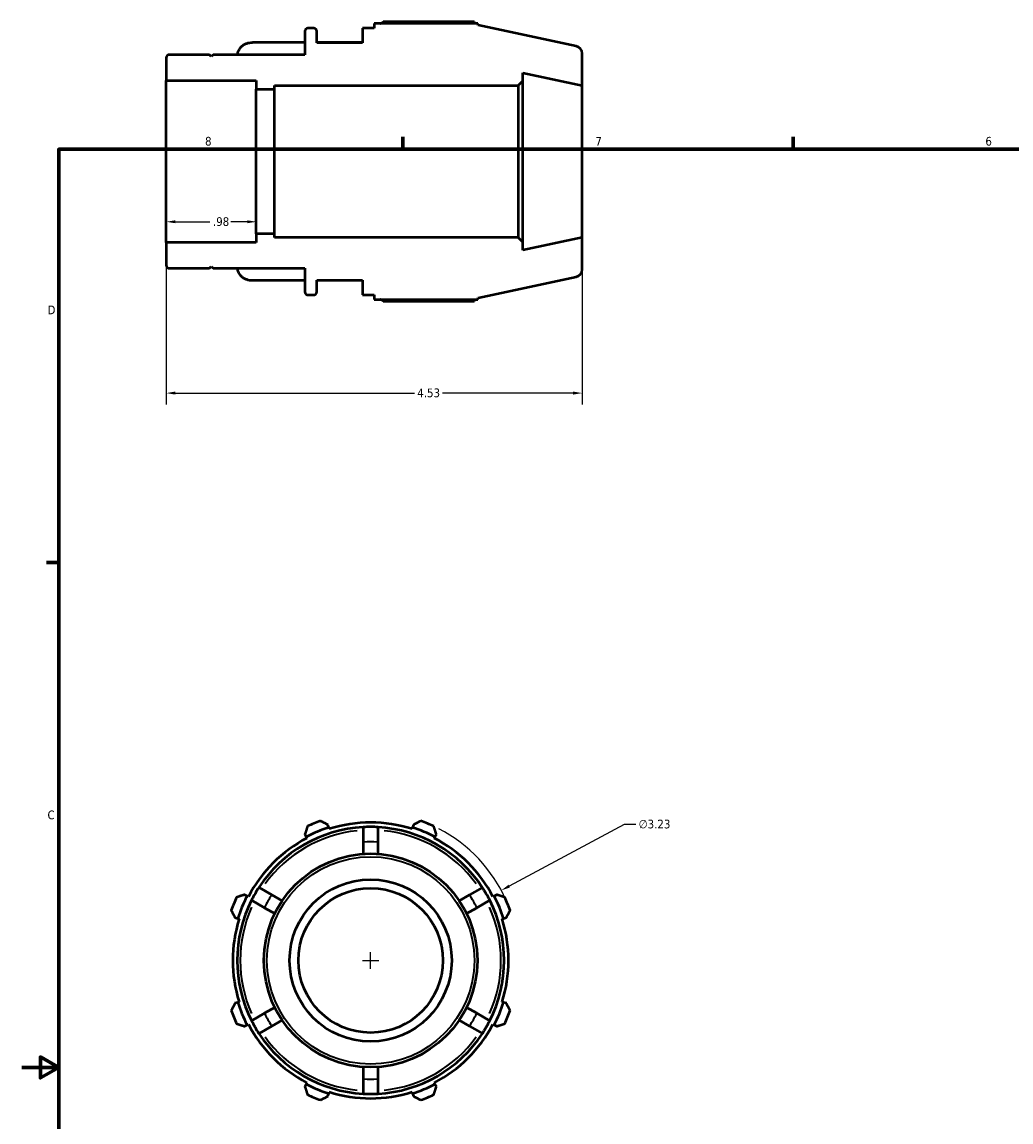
# Model space of a CAD drawing. Header units: inches. Extents: x -2.3 to 37.3, y -1.5 to 26.
# Tile 3 of 6: x 0.1 to 10.9, y 10.4 to 22.4. Entities that reach past the tile are written whole.
import ezdxf

# ---------------------------------------------------------------- set-up
doc = ezdxf.new("R2010")
doc.units = ezdxf.units.IN
doc.header["$MEASUREMENT"] = 0
for name, color, linetype, lineweight in [('Border (ANSI)', 7, 'Continuous', 70), ('Dimension (ANSI)', 7, 'Continuous', 25), ('Visible (ANSI)', 7, 'Continuous', 50), ('Visible Narrow (ANSI)', 7, 'Continuous', 35)]:
    doc.layers.add(name, color=color, linetype=linetype, lineweight=lineweight)
doc.styles.add('Note Text (ANSI)', font='tahoma.ttf')
doc.dimstyles.new('Default (ANSI)', dxfattribs={"dimtxt": 0.094488, "dimasz": 0.098425, "dimexe": 0.125, "dimexo": 0.0625, "dimgap": 0.031496, "dimtad": 0, "dimtih": 1, "dimtoh": 1, "dimrnd": 1e-08, "dimzin": 4, "dimdsep": 46, "dimtxsty": 'Note Text (ANSI)', "dimcen": 0.09, "dimdle": 0.393701, "dimclrd": 256, "dimclre": 256, "dimclrt": 5, "dimadec": 0, "dimazin": 1, "dimtfac": 1, "dimtofl": 0, "dimtmove": 0, "dimatfit": 3, "dimfxl": 1, "dimtolj": 1, "dimtzin": 4, "dimlwd": -1, "dimlwe": -1, "dimarcsym": 0})

# ---------------------------------------------------------------- blocks, each defined once
blk = doc.blocks.new('Borders Default Border')
at = {"layer": 'Border (ANSI)'}
for p, q in [((4.25, 21), (4.25, 21.134)), ((8.5, 21), (8.5, 21.134)), ((0.5, 16.5), (0.366, 16.5))]:
    blk.add_line(p, q, dxfattribs=at)
at = {"layer": 'Border (ANSI)', "flags": 128}
for points in [[(0.5, 1), (0.5, 21), (33.5, 21), (33.5, 1), (0.5, 1)], [(0.1, 11), (0.5, 11), (0.3, 11.115), (0.3, 10.885), (0.5, 11)]]:
    blk.add_lwpolyline(points, dxfattribs=at)
at = {"layer": 'Border (ANSI)', "color": 5, "true_color": 0x0000ff, "char_height": 0.0945, "attachment_point": 7, "style": 'Note Text (ANSI)'}
for s, insert in [('8', (2.094, 21.038)), ('7', (6.346, 21.04)), ('6', (10.595, 21.038)), ('D', (0.378, 19.203)), ('C', (0.378, 13.701))]:
    blk.add_mtext(s, dxfattribs=dict(at, insert=insert))
blk = doc.blocks.new('*D7')
at = {"layer": 'Defpoints', "color": 0, "transparency": 16777216}
for p in [(1.672, 20.866), (2.652, 20.866), (2.652, 20.21)]:
    blk.add_point(p, dxfattribs=at)
at = {"layer": 'Dimension (ANSI)', "transparency": 16777216}
for p, q in [((1.77, 20.21), (2.148, 20.21)), ((2.554, 20.21), (2.376, 20.21))]:
    blk.add_line(p, q, dxfattribs=at)
for points in [[(1.77, 20.226), (1.77, 20.194), (1.672, 20.21)], [(2.554, 20.226), (2.554, 20.194), (2.652, 20.21)]]:
    blk.add_solid(points, dxfattribs=at)
at = {"layer": 'Dimension (ANSI)', "color": 5, "transparency": 16777216, "insert": (2.18, 20.259), "char_height": 0.0945, "attachment_point": 1, "style": 'Note Text (ANSI)'}
blk.add_mtext('\\A1;.98', dxfattribs=at)
blk = doc.blocks.new('*D8')
at = {"layer": 'Defpoints', "color": 0, "transparency": 16777216}
for p in [(5.321, 12.928), (2.475, 11.401)]:
    blk.add_point(p, dxfattribs=at)
at = {"layer": 'Dimension (ANSI)', "transparency": 16777216}
for p, q in [((6.66, 13.647), (5.408, 12.975)), ((6.786, 13.647), (6.66, 13.647)), ((3.898, 12.075), (3.898, 12.255)), ((3.808, 12.165), (3.988, 12.165))]:
    blk.add_line(p, q, dxfattribs=at)
blk.add_arc((3.898, 12.165), 1.615, 23.7931, 62.5747, dxfattribs=at)
blk.add_solid([(5.4, 12.989), (5.416, 12.96), (5.321, 12.928)], dxfattribs=at)
at = {"layer": 'Dimension (ANSI)', "color": 5, "transparency": 16777216, "insert": (6.818, 13.698), "char_height": 0.0945, "attachment_point": 1, "style": 'Note Text (ANSI)'}
blk.add_mtext('\\A1;∅3.23', dxfattribs=at)
blk = doc.blocks.new('*D9')
at = {"layer": 'Defpoints', "color": 0, "transparency": 16777216}
for p in [(6.202, 20.037), (1.672, 19.983), (6.202, 18.344)]:
    blk.add_point(p, dxfattribs=at)
at = {"layer": 'Dimension (ANSI)', "transparency": 16777216}
for p, q in [((1.672, 19.921), (1.672, 18.219)), ((6.202, 19.975), (6.202, 18.219)), ((1.77, 18.344), (4.374, 18.344)), ((6.104, 18.344), (4.68, 18.344))]:
    blk.add_line(p, q, dxfattribs=at)
for points in [[(1.77, 18.361), (1.77, 18.328), (1.672, 18.344)], [(6.104, 18.361), (6.104, 18.328), (6.202, 18.344)]]:
    blk.add_solid(points, dxfattribs=at)
at = {"layer": 'Dimension (ANSI)', "color": 5, "transparency": 16777216, "insert": (4.406, 18.394), "char_height": 0.0945, "attachment_point": 1, "style": 'Note Text (ANSI)'}
blk.add_mtext('\\A1;4.53', dxfattribs=at)

msp = doc.modelspace()

# ---------------------------------------------------------------- linework, layer by layer
at = {"layer": 'Visible (ANSI)'}
for p, q in [((3.182, 22.286), (3.182, 22.029)), ((3.278, 22.32), (3.215, 22.32)), ((3.311, 22.158), (3.311, 22.286)), ((3.937, 22.32), (3.808, 22.32)), ((3.808, 22.32), (3.808, 22.158)), ((5.064, 22.368), (3.937, 22.368)), ((3.937, 22.368), (3.937, 22.32)), ((5.027, 22.386), (4.034, 22.386)), ((5.07, 22.35), (5.064, 22.368)), ((6.136, 22.123), (5.07, 22.35)), ((3.182, 22.163), (2.61, 22.163)), ((3.808, 22.163), (3.311, 22.163)), ((3.808, 22.158), (3.311, 22.158)), ((1.672, 21.996), (1.672, 21.749)), ((2.142, 22.029), (1.705, 22.029)), ((2.162, 22.009), (2.142, 22.029)), ((2.182, 22.029), (2.162, 22.009)), ((3.182, 22.029), (2.182, 22.029)), ((6.202, 21.695), (6.202, 22.042)), ((5.555, 21.745), (5.555, 21.832)), ((5.555, 21.832), (6.202, 21.695)), ((1.672, 21.749), (2.652, 21.749)), ((1.672, 19.983), (1.672, 21.749)), ((2.652, 21.749), (2.652, 21.653)), ((2.852, 21.653), (2.852, 21.695)), ((2.852, 21.695), (5.505, 21.695)), ((5.505, 21.695), (5.555, 21.745)), ((5.505, 21.695), (5.505, 20.037)), ((5.555, 19.988), (5.555, 21.745)), ((6.202, 20.037), (6.202, 21.695)), ((2.652, 21.653), (2.852, 21.653)), ((2.652, 20.079), (2.652, 21.653)), ((2.852, 20.079), (2.852, 21.653)), ((2.852, 20.079), (2.652, 20.079)), ((2.652, 20.079), (2.652, 19.983)), ((2.852, 20.037), (2.852, 20.079)), ((5.505, 20.037), (2.852, 20.037)), ((5.555, 19.988), (5.505, 20.037)), ((6.202, 20.037), (5.555, 19.9)), ((6.202, 19.69), (6.202, 20.037)), ((2.652, 19.983), (1.672, 19.983)), ((1.672, 19.983), (1.672, 19.736)), ((5.555, 19.9), (5.555, 19.988)), ((1.705, 19.703), (2.142, 19.703)), ((2.142, 19.703), (2.162, 19.723)), ((2.162, 19.723), (2.182, 19.703)), ((2.182, 19.703), (3.182, 19.703)), ((3.182, 19.703), (3.182, 19.446)), ((3.182, 19.569), (2.61, 19.569)), ((3.311, 19.446), (3.311, 19.574)), ((3.311, 19.574), (3.808, 19.574)), ((3.808, 19.569), (3.311, 19.569)), ((3.808, 19.574), (3.808, 19.413)), ((5.07, 19.382), (6.136, 19.609)), ((3.215, 19.413), (3.278, 19.413)), ((3.808, 19.413), (3.937, 19.413)), ((3.937, 19.413), (3.937, 19.364)), ((3.937, 19.364), (5.064, 19.364)), ((4.034, 19.347), (5.027, 19.347)), ((5.064, 19.364), (5.07, 19.382)), ((3.182, 13.54), (3.197, 13.511)), ((3.442, 13.612), (3.432, 13.643)), ((3.447, 13.597), (3.442, 13.612)), ((3.818, 13.616), (3.818, 13.454)), ((3.979, 13.454), (3.979, 13.616)), ((4.355, 13.612), (4.35, 13.597)), ((4.364, 13.643), (4.355, 13.612)), ((4.599, 13.511), (4.614, 13.54)), ((3.197, 13.511), (3.205, 13.497)), ((3.818, 13.454), (3.818, 13.325)), ((3.979, 13.325), (3.979, 13.454)), ((4.592, 13.497), (4.599, 13.511)), ((2.822, 12.879), (2.682, 12.96)), ((5.115, 12.96), (4.975, 12.879)), ((2.552, 12.866), (2.523, 12.88)), ((2.566, 12.858), (2.552, 12.866)), ((2.601, 12.82), (2.741, 12.739)), ((2.934, 12.814), (2.822, 12.879)), ((4.975, 12.879), (4.862, 12.814)), ((5.055, 12.739), (5.195, 12.82)), ((5.245, 12.866), (5.231, 12.858)), ((5.273, 12.88), (5.245, 12.866)), ((2.741, 12.739), (2.853, 12.675)), ((4.943, 12.675), (5.055, 12.739)), ((2.42, 12.631), (2.45, 12.621)), ((2.45, 12.621), (2.466, 12.616)), ((5.331, 12.616), (5.346, 12.621)), ((5.346, 12.621), (5.377, 12.631)), ((2.45, 11.708), (2.42, 11.698)), ((2.466, 11.713), (2.45, 11.708)), ((2.853, 11.654), (2.741, 11.59)), ((5.055, 11.59), (4.943, 11.654)), ((5.346, 11.708), (5.331, 11.713)), ((5.377, 11.698), (5.346, 11.708)), ((2.741, 11.59), (2.601, 11.509)), ((2.822, 11.45), (2.934, 11.515)), ((4.862, 11.515), (4.975, 11.45)), ((5.195, 11.509), (5.055, 11.59)), ((2.523, 11.449), (2.552, 11.464)), ((2.552, 11.464), (2.566, 11.471)), ((2.682, 11.369), (2.822, 11.45)), ((4.975, 11.45), (5.115, 11.369)), ((5.231, 11.471), (5.245, 11.464)), ((5.245, 11.464), (5.273, 11.449)), ((3.818, 11.005), (3.818, 10.875)), ((3.979, 10.875), (3.979, 11.005)), ((3.197, 10.818), (3.182, 10.789)), ((3.205, 10.832), (3.197, 10.818)), ((3.818, 10.875), (3.818, 10.713)), ((3.979, 10.713), (3.979, 10.875)), ((4.599, 10.818), (4.592, 10.832)), ((4.614, 10.789), (4.599, 10.818)), ((3.432, 10.686), (3.442, 10.717)), ((3.442, 10.717), (3.447, 10.732)), ((4.35, 10.732), (4.355, 10.717)), ((4.355, 10.717), (4.364, 10.686))]:
    msp.add_line(p, q, dxfattribs=at)
for radius in [1.163, 0.883, 0.787]:
    msp.add_circle((3.898, 12.165), radius, dxfattribs=at)
for centre, radius, start, end in [((3.215, 22.286), 0.0331, 90, 180), ((3.278, 22.286), 0.0331, 0, 90), ((6.119, 22.042), 0.0829, 0, 78), ((1.705, 21.996), 0.0331, 90, 180), ((1.705, 19.736), 0.0331, 180, 270), ((6.119, 19.69), 0.0829, 282, 0), ((3.215, 19.446), 0.0331, 180, 270), ((3.278, 19.446), 0.0331, 270, 0), ((3.898, 12.165), 1.615, 109.792, 115.208), ((3.898, 12.165), 1.502, 72.5, 107.5), ((3.898, 12.165), 1.615, 64.792, 70.208), ((3.898, 12.165), 1.454, 93.1847, 146.8153), ((3.898, 12.165), 1.518, 107.5, 117.5), ((3.898, 12.165), 1.454, 86.8153, 93.1847), ((3.898, 12.165), 1.453, 33.1847, 86.8153), ((3.898, 12.165), 1.518, 62.5, 72.5), ((3.898, 12.165), 1.502, 117.5, 152.5), ((3.898, 12.165), 1.502, 27.5, 62.5), ((3.898, 12.165), 1.454, 146.8153, 153.1847), ((3.898, 12.165), 1.454, 26.8153, 33.1847), ((3.898, 12.165), 1.615, 154.792, 160.208), ((3.898, 12.165), 1.454, 153.1847, 206.8153), ((3.898, 12.165), 1.518, 152.5, 162.5), ((3.898, 12.165), 1.454, 333.1847, 26.8153), ((3.898, 12.165), 1.518, 17.5, 27.5), ((3.898, 12.165), 1.615, 19.792, 25.208), ((3.898, 12.165), 1.502, 162.5, 197.5), ((3.898, 12.165), 1.502, 342.5, 17.5), ((3.898, 12.165), 1.518, 197.5, 207.5), ((3.898, 12.165), 1.518, 332.5, 342.5), ((3.898, 12.165), 1.615, 199.792, 205.208), ((3.898, 12.165), 1.454, 206.8153, 213.1847), ((3.898, 12.165), 1.454, 326.8153, 333.1847), ((3.898, 12.165), 1.615, 334.792, 340.208), ((3.898, 12.165), 1.502, 207.5, 242.5), ((3.898, 12.165), 1.502, 297.5, 332.5), ((3.898, 12.165), 1.454, 213.1847, 266.8153), ((3.898, 12.165), 1.454, 273.1847, 326.8153), ((3.898, 12.165), 1.518, 242.5, 252.5), ((3.898, 12.165), 1.518, 287.5, 297.5), ((3.898, 12.165), 1.615, 244.792, 250.208), ((3.898, 12.165), 1.502, 252.5, 287.5), ((3.898, 12.165), 1.454, 266.8153, 273.1847), ((3.898, 12.165), 1.615, 289.792, 295.208)]:
    msp.add_arc(centre, radius, start, end, dxfattribs=at)
for points, weights in [([(4.006, 22.368), (4.02, 22.377), (4.034, 22.386)], [1.00961642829, 1.01128910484, 1.01281447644]), ([(5.036, 22.368), (5.032, 22.377), (5.027, 22.386)], [1.00059076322, 1.0003694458, 1]), ([(4.034, 19.347), (4.02, 19.355), (4.006, 19.364)], [1.01281447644, 1.01128910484, 1.00961642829]), ([(5.027, 19.347), (5.032, 19.355), (5.036, 19.364)], [1, 1.0003694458, 1.00059076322]), ([(3.432, 13.643), (3.393, 13.663), (3.351, 13.684)], [1.00485953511, 1.00924118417, 1.01281447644]), ([(4.445, 13.684), (4.404, 13.663), (4.364, 13.643)], [1.01281447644, 1.00924118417, 1.00485953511]), ([(3.21, 13.626), (3.196, 13.582), (3.182, 13.54)], [1.01281447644, 1.00924118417, 1.00485953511]), ([(4.614, 13.54), (4.6, 13.582), (4.586, 13.626)], [1.00485953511, 1.00924118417, 1.01281447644]), ([(2.523, 12.88), (2.481, 12.867), (2.437, 12.852)], [1.00485953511, 1.00924118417, 1.01281447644]), ([(5.359, 12.852), (5.316, 12.867), (5.273, 12.88)], [1.01281447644, 1.00924118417, 1.00485953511]), ([(2.379, 12.711), (2.4, 12.67), (2.42, 12.631)], [1.01281447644, 1.00924118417, 1.00485953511]), ([(5.377, 12.631), (5.397, 12.67), (5.418, 12.711)], [1.00485953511, 1.00924118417, 1.01281447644]), ([(2.42, 11.698), (2.4, 11.659), (2.379, 11.618)], [1.00485953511, 1.00924118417, 1.01281447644]), ([(5.418, 11.618), (5.397, 11.659), (5.377, 11.698)], [1.01281447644, 1.00924118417, 1.00485953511]), ([(2.437, 11.477), (2.481, 11.462), (2.523, 11.449)], [1.01281447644, 1.00924118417, 1.00485953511]), ([(5.273, 11.449), (5.316, 11.462), (5.359, 11.477)], [1.00485953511, 1.00924118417, 1.01281447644]), ([(3.182, 10.789), (3.196, 10.747), (3.21, 10.703)], [1.00485953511, 1.00924118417, 1.01281447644]), ([(4.586, 10.703), (4.6, 10.747), (4.614, 10.789)], [1.01281447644, 1.00924118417, 1.00485953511]), ([(3.351, 10.645), (3.393, 10.666), (3.432, 10.686)], [1.01281447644, 1.00924118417, 1.00485953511]), ([(4.364, 10.686), (4.404, 10.666), (4.445, 10.645)], [1.00485953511, 1.00924118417, 1.01281447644])]:
    msp.add_rational_spline(points, weights, degree=2, dxfattribs=at)
for points, knots in [([(2.449, 22.029), (2.449, 22.036), (2.45, 22.043), (2.454, 22.06), (2.457, 22.069), (2.465, 22.085), (2.47, 22.093), (2.482, 22.109), (2.489, 22.116), (2.503, 22.128), (2.511, 22.135), (2.529, 22.145), (2.539, 22.149), (2.558, 22.156), (2.568, 22.159), (2.589, 22.162), (2.6, 22.163), (2.61, 22.163)], [-0.5916019, -0.5916019, -0.5916019, -0.5916019, -0.5319178, -0.5319178, -0.4557919, -0.4557919, -0.3797517, -0.3797517, -0.3037116, -0.3037116, -0.2277536, -0.2277536, -0.1517957, -0.1517957, -0.0758978, -0.0758978, 0, 0, 0, 0]), ([(2.61, 19.569), (2.6, 19.569), (2.589, 19.57), (2.568, 19.573), (2.558, 19.576), (2.539, 19.583), (2.529, 19.587), (2.511, 19.598), (2.503, 19.604), (2.489, 19.616), (2.482, 19.623), (2.47, 19.639), (2.465, 19.647), (2.457, 19.663), (2.454, 19.672), (2.45, 19.689), (2.449, 19.696), (2.449, 19.703)], [0, 0, 0, 0, 0.0758978, 0.0758978, 0.1517957, 0.1517957, 0.2277536, 0.2277536, 0.3037116, 0.3037116, 0.3797517, 0.3797517, 0.4557919, 0.4557919, 0.5319178, 0.5319178, 0.5916019, 0.5916019, 0.5916019, 0.5916019])]:
    msp.add_open_spline(points, degree=3, knots=knots, dxfattribs=at)
at = {"layer": 'Visible Narrow (ANSI)'}
msp.add_circle((3.898, 12.165), 1.13, dxfattribs=at)
for radius, start, end in [(1.42, 95.9332, 144.0668), (1.42, 35.9332, 84.0668), (1.292, 86.775, 93.225), (1.292, 146.775, 153.225), (1.292, 26.775, 33.225), (1.42, 155.9332, 204.0668), (1.42, 335.9332, 24.0668), (1.292, 206.775, 213.225), (1.292, 326.775, 333.225), (1.42, 215.9332, 264.0668), (1.42, 275.9332, 324.0668), (1.292, 266.775, 273.225)]:
    msp.add_arc((3.898, 12.165), radius, start, end, dxfattribs=at)

# ---------------------------------------------------------------- block references
msp.add_blockref('Borders Default Border', (0, 0))

# ---------------------------------------------------------------- dimensions: what is measured, and where the dimension line sits
at = {"layer": 'Dimension (ANSI)'}
for base, p1, p2, override, picture, middle in [((2.652, 20.21), (1.672, 20.866), (2.652, 20.866), {"dimgap": 0.031496, "dimtih": 0, "dimtoh": 0, "dimdec": 2, "dimse1": 1, "dimse2": 1, "dimtol": 0, "dimlim": 0, "dimtp": 0, "dimtm": 0, "dimtdec": 2, "dimatfit": 1}, '*D7', (2.262, 20.21)), ((6.202, 18.344), (1.672, 19.983), (6.202, 20.037), {"dimgap": 0.031496, "dimtih": 0, "dimtoh": 0, "dimdec": 2, "dimtol": 0, "dimlim": 0, "dimtp": 0, "dimtm": 0, "dimtdec": 2, "dimatfit": 1}, '*D9', (4.527, 18.344))]:
    dim = msp.add_linear_dim(base=base, p1=p1, p2=p2, angle=180, dimstyle='Default (ANSI)', override=override, dxfattribs=at)
    dim.commit()
    dim.dimension.update_dxf_attribs({"geometry": picture, "text_midpoint": middle, "dimtype": 160})
dim = msp.add_diameter_dim_2p(p1=(2.475, 11.401), p2=(5.321, 12.928), dimstyle='Default (ANSI)', override={"dimgap": 0.031496, "dimdec": 2, "dimlfac": 1, "dimtol": 0, "dimlim": 0, "dimtp": 0, "dimtm": 0, "dimtdec": 2}, dxfattribs=at)
dim.commit()
dim.dimension.update_dxf_attribs({"geometry": '*D8', "text_midpoint": (6.989, 13.647), "dimtype": 163})

doc.saveas('drawing.dxf')
